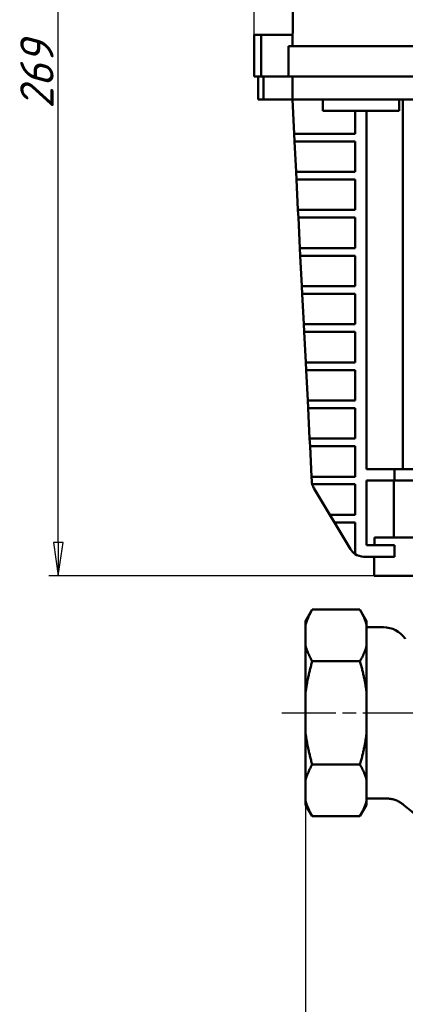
# Model space of a CAD drawing. Header units: millimetres. Extents: x -2152 to 4800, y -270 to 948.
# Tile 4 of 9: x 152 to 253, y 229 to 488. Entities that reach past the tile are written whole.
import ezdxf

# ---------------------------------------------------------------- set-up
doc = ezdxf.new("R2010")
doc.units = ezdxf.units.MM
doc.header["$LTSCALE"] = 2.5
doc.linetypes.add('CHAIN', pattern=[0.7087, 0.4724, -0.0591, 0.1181, -0.0591])
for name, color, linetype, lineweight in [('Видимый контур (ГОСТ)', 7, 'Continuous', 50), ('Осевая линия (ГОСТ)', 7, 'Continuous', 25), ('Размер (ГОСТ)', 7, 'Continuous', 25)]:
    doc.layers.add(name, color=color, linetype=linetype, lineweight=lineweight)
doc.styles.add('Обычный текст (ГОСТ)', font='GOST Common Italic.ttf')
doc.dimstyles.new('Обычный (ГОСТ)', dxfattribs={"dimscale": 2.5, "dimtxt": 3.5, "dimasz": 3.5, "dimexe": 1, "dimexo": 0, "dimgap": 0.5, "dimtad": 1, "dimtxsty": 'Обычный текст (ГОСТ)', "dimblk": 'Filled-1', "dimcen": 0.09, "dimdle": 15, "dimclrd": 256, "dimclre": 256, "dimclrt": 256, "dimazin": 2, "dimtfac": 0.714286, "dimtdec": 3, "dimtmove": 0, "dimatfit": 3, "dimfxl": 1, "dimtolj": 1, "dimlwd": 25, "dimlwe": 25, "dimarcsym": 0})

# ---------------------------------------------------------------- blocks, each defined once
blk = doc.blocks.new('Filled-1')
at = {"color": 0}
for p, q in [((0, 0), (-1, 0.143)), ((-1, 0.143), (-1, -0.143)), ((-1, 0), (0, 0)), ((-1, -0.143), (0, 0))]:
    blk.add_line(p, q, dxfattribs=at)
at = {"color": 0, "flags": 128}
blk.add_lwpolyline([(-1, -0.143), (0, 0), (-1, 0.143), (-1, -0.143)], dxfattribs=at)
at = {"color": 0}
blk.add_solid([(-1, -0.143), (0, 0), (-1, 0.143), (-1, -0.143)], dxfattribs=at)
blk = doc.blocks.new('*D11')
at = {"layer": 'Defpoints', "color": 0, "linetype": 'Continuous', "transparency": 16777216}
for p in [(227.09, 288.2), (343.09, 288.2), (343.09, 200.7)]:
    blk.add_point(p, dxfattribs=at)
at = {"layer": 'Размер (ГОСТ)', "linetype": 'Continuous', "lineweight": 25, "transparency": 16777216}
for p, q in [((227.09, 288.2), (227.09, 198.2)), ((343.09, 288.2), (343.09, 198.2)), ((235.84, 200.7), (334.34, 200.7))]:
    blk.add_line(p, q, dxfattribs=at)
at = {"layer": 'Размер (ГОСТ)', "linetype": 'Continuous', "lineweight": 25, "transparency": 16777216, "xscale": 8.75, "yscale": 8.75, "zscale": 8.75, "rotation": 180}
blk.add_blockref('Filled-1', (227.09, 200.7), dxfattribs=at)
at = {"layer": 'Размер (ГОСТ)', "linetype": 'Continuous', "lineweight": 25, "transparency": 16777216, "xscale": 8.75, "yscale": 8.75, "zscale": 8.75}
blk.add_blockref('Filled-1', (343.09, 200.7), dxfattribs=at)
at = {"layer": 'Размер (ГОСТ)', "linetype": 'Continuous', "lineweight": 25, "transparency": 16777216, "insert": (271.92, 210.7), "char_height": 8.75, "attachment_point": 1, "style": 'Обычный текст (ГОСТ)'}
blk.add_mtext('\\A1;\\fGOST Common|b0|i1;{\\H8.7500;116±2}', dxfattribs=at)
blk = doc.blocks.new('*D15')
at = {"layer": 'Defpoints', "color": 0, "linetype": 'Continuous', "transparency": 16777216}
for p in [(356.59, 646.29), (213.59, 483.79), (356.59, 483.79)]:
    blk.add_point(p, dxfattribs=at)
at = {"layer": 'Размер (ГОСТ)', "linetype": 'Continuous', "lineweight": 25, "transparency": 16777216}
for p, q in [((213.59, 483.79), (213.59, 648.79)), ((356.59, 483.79), (356.59, 648.79)), ((222.34, 646.29), (347.84, 646.29))]:
    blk.add_line(p, q, dxfattribs=at)
at = {"layer": 'Размер (ГОСТ)', "linetype": 'Continuous', "lineweight": 25, "transparency": 16777216, "xscale": 8.75, "yscale": 8.75, "zscale": 8.75, "rotation": 180}
blk.add_blockref('Filled-1', (213.59, 646.29), dxfattribs=at)
at = {"layer": 'Размер (ГОСТ)', "linetype": 'Continuous', "lineweight": 25, "transparency": 16777216, "xscale": 8.75, "yscale": 8.75, "zscale": 8.75}
blk.add_blockref('Filled-1', (356.59, 646.29), dxfattribs=at)
at = {"layer": 'Размер (ГОСТ)', "linetype": 'Continuous', "lineweight": 25, "transparency": 16777216, "insert": (276.91, 656.29), "char_height": 8.75, "attachment_point": 1, "style": 'Обычный текст (ГОСТ)'}
blk.add_mtext('\\A1;143', dxfattribs=at)
blk = doc.blocks.new('*D16')
at = {"layer": 'Defpoints', "color": 0, "linetype": 'Continuous', "transparency": 16777216}
for p in [(162.1, 610.79), (237.16, 610.79), (245.09, 341.79)]:
    blk.add_point(p, dxfattribs=at)
at = {"layer": 'Размер (ГОСТ)', "linetype": 'Continuous', "lineweight": 25, "transparency": 16777216}
for p, q in [((237.16, 610.79), (159.6, 610.79)), ((162.1, 350.54), (162.1, 602.04)), ((245.09, 341.79), (159.6, 341.79))]:
    blk.add_line(p, q, dxfattribs=at)
at = {"layer": 'Размер (ГОСТ)', "linetype": 'Continuous', "lineweight": 25, "transparency": 16777216, "xscale": 8.75, "yscale": 8.75, "zscale": 8.75}
for p, rotation in [((162.1, 610.79), 90), ((162.1, 341.79), 270)]:
    blk.add_blockref('Filled-1', p, dxfattribs=dict(at, rotation=rotation))
at = {"layer": 'Размер (ГОСТ)', "linetype": 'Continuous', "lineweight": 25, "transparency": 16777216, "insert": (152.1, 464.37), "char_height": 8.75, "attachment_point": 1, "rotation": 90, "style": 'Обычный текст (ГОСТ)'}
blk.add_mtext('\\A1;269', dxfattribs=at)

msp = doc.modelspace()

# ---------------------------------------------------------------- linework, layer by layer
at = {"layer": 'Видимый контур (ГОСТ)'}
for p, q in [((223.903, 498.823), (223.588, 480.788)), ((213.588, 472.788), (213.588, 483.788)), ((215.387, 483.788), (213.588, 483.788)), ((215.387, 472.788), (215.387, 483.788)), ((215.387, 483.788), (223.641, 483.788)), ((222.588, 480.788), (227.588, 480.788)), ((222.588, 480.788), (222.588, 472.788)), ((227.588, 480.788), (342.588, 480.788)), ((215.387, 472.788), (213.588, 472.788)), ((214.588, 472.788), (214.588, 466.788)), ((215.387, 472.788), (222.588, 472.788)), ((216.039, 472.788), (216.039, 466.788)), ((227.588, 472.788), (222.588, 472.788)), ((223.588, 472.788), (223.588, 466.788)), ((227.588, 472.788), (342.588, 472.788)), ((214.588, 466.788), (216.039, 466.788)), ((223.588, 466.788), (216.039, 466.788)), ((223.588, 466.788), (224.049, 457.788)), ((228.588, 466.788), (223.588, 466.788)), ((341.588, 466.788), (228.588, 466.788)), ((231.631, 466.788), (231.631, 463.788)), ((251.631, 466.788), (251.631, 463.788)), ((252.588, 466.788), (252.588, 369.788)), ((231.631, 463.788), (251.631, 463.788)), ((240.057, 463.788), (240.057, 457.788)), ((243.057, 463.788), (243.057, 369.788)), ((224.049, 457.788), (228.054, 457.788)), ((224.049, 457.788), (224.151, 455.788)), ((228.054, 457.788), (240.057, 457.788)), ((228.156, 455.788), (224.151, 455.788)), ((224.151, 455.788), (224.56, 447.788)), ((240.057, 455.788), (228.156, 455.788)), ((240.057, 455.788), (240.057, 447.788)), ((224.56, 447.788), (224.662, 445.788)), ((224.56, 447.788), (228.565, 447.788)), ((228.565, 447.788), (240.057, 447.788)), ((228.668, 445.788), (224.662, 445.788)), ((224.662, 445.788), (225.071, 437.788)), ((240.057, 445.788), (228.668, 445.788)), ((240.057, 445.788), (240.057, 437.788)), ((225.071, 437.788), (225.174, 435.788)), ((225.071, 437.788), (229.077, 437.788)), ((229.077, 437.788), (240.057, 437.788)), ((229.179, 435.788), (225.174, 435.788)), ((225.174, 435.788), (225.583, 427.788)), ((240.057, 435.788), (229.179, 435.788)), ((240.057, 435.788), (240.057, 427.788)), ((225.583, 427.788), (225.685, 425.788)), ((225.583, 427.788), (229.588, 427.788)), ((229.588, 427.788), (240.057, 427.788)), ((229.69, 425.788), (225.685, 425.788)), ((225.685, 425.788), (226.094, 417.788)), ((240.057, 425.788), (229.69, 425.788)), ((240.057, 425.788), (240.057, 417.788)), ((226.094, 417.788), (226.197, 415.788)), ((226.094, 417.788), (230.099, 417.788)), ((230.099, 417.788), (240.057, 417.788)), ((230.202, 415.788), (226.197, 415.788)), ((226.197, 415.788), (226.606, 407.788)), ((240.057, 415.788), (230.202, 415.788)), ((240.057, 415.788), (240.057, 407.788)), ((226.606, 407.788), (226.708, 405.788)), ((226.606, 407.788), (230.611, 407.788)), ((230.713, 405.788), (226.708, 405.788)), ((226.708, 405.788), (227.117, 397.788)), ((230.611, 407.788), (240.057, 407.788)), ((240.057, 405.788), (230.713, 405.788)), ((240.057, 405.788), (240.057, 397.788)), ((227.117, 397.788), (227.219, 395.788)), ((227.117, 397.788), (231.122, 397.788)), ((231.225, 395.788), (227.219, 395.788)), ((227.219, 395.788), (227.628, 387.788)), ((231.122, 397.788), (240.057, 397.788)), ((240.057, 395.788), (231.225, 395.788)), ((240.057, 395.788), (240.057, 387.788)), ((227.628, 387.788), (227.731, 385.788)), ((227.628, 387.788), (231.634, 387.788)), ((231.634, 387.788), (240.057, 387.788)), ((231.736, 385.788), (227.731, 385.788)), ((227.731, 385.788), (228.14, 377.788)), ((240.057, 385.788), (231.736, 385.788)), ((240.057, 385.788), (240.057, 377.788)), ((228.14, 377.788), (228.242, 375.788)), ((228.14, 377.788), (232.145, 377.788)), ((232.145, 377.788), (240.057, 377.788)), ((232.247, 375.788), (228.242, 375.788)), ((228.242, 375.788), (228.651, 367.788)), ((240.057, 375.788), (232.247, 375.788)), ((240.057, 375.788), (240.057, 367.788)), ((243.057, 369.788), (250.447, 369.788)), ((250.447, 366.788), (250.447, 369.788)), ((319.729, 369.788), (250.447, 369.788)), ((228.651, 367.788), (232.656, 367.788)), ((228.651, 367.788), (228.712, 366.59)), ((232.656, 367.788), (240.057, 367.788)), ((232.759, 365.788), (228.836, 365.788)), ((229.278, 364.735), (233.45, 357.788)), ((240.057, 365.788), (232.759, 365.788)), ((240.057, 365.788), (240.057, 357.788)), ((243.057, 366.788), (243.057, 349.788)), ((243.057, 366.788), (250.447, 366.788)), ((250.217, 351.788), (250.217, 366.788)), ((265.068, 366.788), (250.447, 366.788)), ((233.45, 357.788), (234.652, 355.788)), ((233.45, 357.788), (238.116, 357.788)), ((238.116, 357.788), (240.057, 357.788)), ((239.317, 355.788), (234.652, 355.788)), ((234.652, 355.788), (238.891, 348.728)), ((240.057, 355.788), (239.317, 355.788)), ((240.057, 355.788), (240.057, 347.49)), ((265.068, 351.788), (245.201, 351.788)), ((245.201, 349.788), (245.201, 351.788)), ((243.057, 349.788), (250.447, 349.788)), ((250.447, 349.788), (250.447, 346.788)), ((250.447, 346.788), (242.32, 346.788)), ((245.088, 346.788), (245.088, 341.788)), ((245.088, 341.788), (325.088, 341.788)), ((227.088, 329.894), (228.82, 332.894)), ((228.82, 332.894), (241.356, 332.894)), ((243.088, 329.894), (241.356, 332.894)), ((227.088, 329.894), (227.088, 328.859)), ((227.088, 328.859), (227.088, 323.377)), ((243.088, 328.859), (243.088, 329.894)), ((243.088, 328.859), (243.088, 323.377)), ((243.088, 328.263), (247.512, 328.263)), ((227.088, 323.377), (227.088, 311.27)), ((243.088, 311.27), (243.088, 323.377)), ((253.193, 325.352), (253.277, 325.236)), ((228.82, 319.341), (241.356, 319.341)), ((227.088, 311.27), (227.088, 300.306)), ((243.088, 311.27), (243.088, 300.306)), ((227.088, 300.306), (227.088, 288.199)), ((243.088, 288.199), (243.088, 300.306)), ((228.82, 292.234), (241.356, 292.234)), ((227.088, 288.199), (227.088, 282.717)), ((243.088, 288.199), (243.088, 282.717)), ((227.088, 282.717), (227.088, 281.681)), ((243.088, 283.313), (248.288, 283.313)), ((243.088, 281.681), (243.088, 282.717)), ((227.088, 281.681), (228.82, 278.681)), ((243.088, 281.681), (241.356, 278.681)), ((228.82, 278.681), (241.356, 278.681))]:
    msp.add_line(p, q, dxfattribs=at)
for centre, radius, start, end in [((232.707, 366.795), 4, 182.92751, 194.58194), ((232.707, 366.795), 4, 194.58194, 210.98687), ((242.32, 350.788), 4, 210.98687, 235.53352), ((242.32, 350.788), 4, 235.53352, 270), ((247.512, 321.263), 7, 35.74986, 90)]:
    msp.add_arc(centre, radius, start, end, dxfattribs=at)
for points, weights in [([(228.82, 332.894), (227.587, 330.758), (227.088, 328.859)], [1.01418128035, 1.01981053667, 1]), ([(243.088, 328.859), (242.59, 330.758), (241.356, 332.894)], [1, 1.01981053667, 1.01418128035]), ([(227.088, 323.377), (227.587, 321.477), (228.82, 319.341)], [1, 1.01981053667, 1.01418128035]), ([(241.356, 319.341), (242.59, 321.477), (243.088, 323.377)], [1.01418128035, 1.01981053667, 1]), ([(228.82, 319.341), (227.587, 315.069), (227.088, 311.27)], [1.01418128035, 1.01981053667, 1]), ([(243.088, 311.27), (242.59, 315.069), (241.356, 319.341)], [1, 1.01981053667, 1.01418128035]), ([(227.088, 300.306), (227.587, 296.506), (228.82, 292.234)], [1, 1.01981053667, 1.01418128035]), ([(241.356, 292.234), (242.59, 296.506), (243.088, 300.306)], [1.01418128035, 1.01981053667, 1]), ([(228.82, 292.234), (227.587, 290.098), (227.088, 288.199)], [1.01418128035, 1.01981053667, 1]), ([(243.088, 288.199), (242.59, 290.098), (241.356, 292.234)], [1, 1.01981053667, 1.01418128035]), ([(227.088, 282.717), (227.587, 280.817), (228.82, 278.681)], [1, 1.01981053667, 1.01418128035]), ([(241.356, 278.681), (242.59, 280.817), (243.088, 282.717)], [1.01418128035, 1.01981053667, 1])]:
    msp.add_rational_spline(points, weights, degree=2, dxfattribs=at)
msp.add_open_spline([(248.288, 283.313), (248.676, 283.313), (249.067, 283.28), (249.829, 283.152), (250.198, 283.057), (250.888, 282.822), (251.209, 282.683), (251.794, 282.381), (252.058, 282.218), (252.529, 281.889), (252.738, 281.722), (252.922, 281.559)], degree=3, knots=[2.115615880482, 2.115615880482, 2.115615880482, 2.115615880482, 2.115622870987, 2.115622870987, 2.115629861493, 2.115629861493, 2.115636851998, 2.115636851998, 2.115643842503, 2.115643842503, 2.115650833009, 2.115650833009, 2.115650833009, 2.115650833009], dxfattribs=at)
msp.add_open_spline([(256.419, 278.949), (255.179, 279.709), (254.013, 280.596), (252.922, 281.559)], degree=3, dxfattribs=at)
at = {"layer": 'Осевая линия (ГОСТ)', "linetype": 'CHAIN', "ltscale": 11.993792}
msp.add_line((220.838, 305.788), (349.338, 305.788), dxfattribs=at)

# ---------------------------------------------------------------- dimensions: what is measured, and where the dimension line sits
at = {"layer": 'Размер (ГОСТ)', "linetype": 'Continuous', "lineweight": 25}
dim = msp.add_linear_dim(base=(356.588, 646.288), p1=(213.588, 483.788), p2=(356.588, 483.788), dimstyle='Обычный (ГОСТ)', override={"dimgap": 0.5, "dimdec": 2, "dimtol": 0, "dimlim": 0, "dimtp": 0, "dimtm": 0, "dimtdec": 3, "dimtofl": 0, "dimatfit": 1}, dxfattribs=at)
dim.commit()
dim.dimension.update_dxf_attribs({"geometry": '*D15', "text_midpoint": (285.088, 646.288), "dimtype": 160})
dim = msp.add_linear_dim(base=(162.099, 610.788), p1=(245.088, 341.788), p2=(237.165, 610.788), angle=90, dimstyle='Обычный (ГОСТ)', override={"dimgap": 0.5, "dimdec": 2, "dimtol": 0, "dimlim": 0, "dimtp": 0, "dimtm": 0, "dimtdec": 3, "dimtofl": 0, "dimatfit": 1}, dxfattribs=at)
dim.commit()
dim.dimension.update_dxf_attribs({"geometry": '*D16', "text_midpoint": (162.099, 473.811), "dimtype": 160})
dim = msp.add_linear_dim(base=(343.088, 200.699), p1=(227.088, 288.199), p2=(343.088, 288.199), text='\\fGOST Common|b0|i1;{\\H8.7500;<>±2}', dimstyle='Обычный (ГОСТ)', override={"dimgap": 0.5, "dimdec": 2, "dimtol": 0, "dimlim": 0, "dimtp": 0, "dimtm": 0, "dimtdec": 3, "dimtofl": 0, "dimatfit": 1}, dxfattribs=at)
dim.commit()
dim.dimension.update_dxf_attribs({"geometry": '*D11', "text_midpoint": (285.088, 200.699), "dimtype": 160})

doc.saveas('drawing.dxf')
